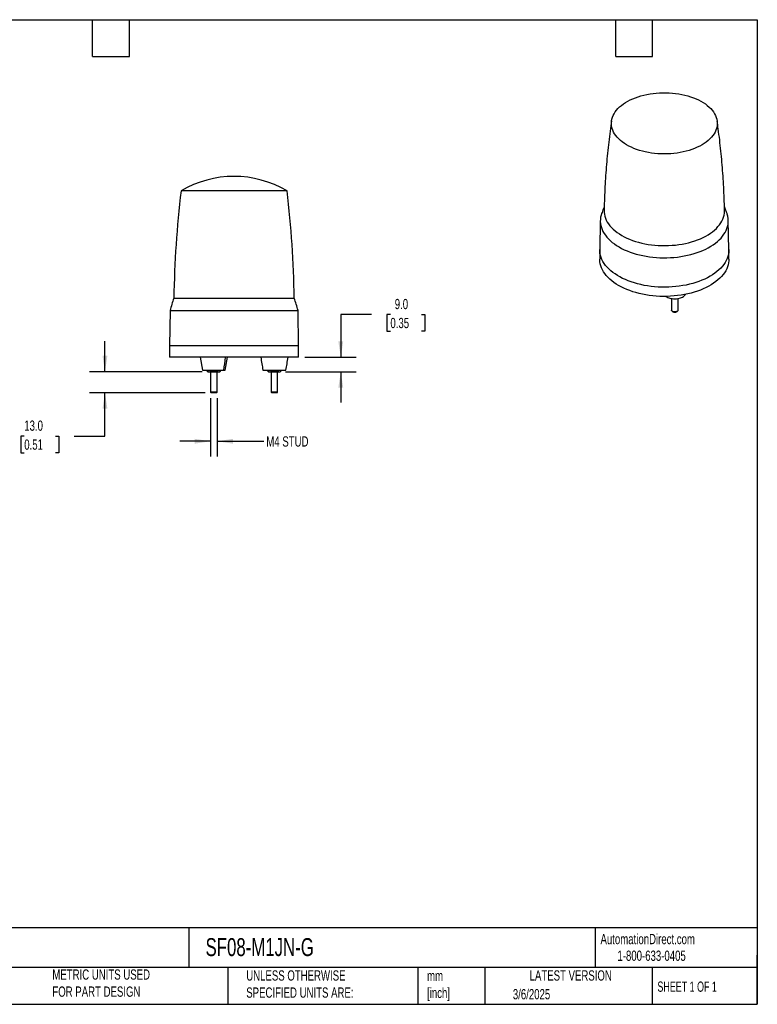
# Model space of a CAD drawing. Header units: millimetres. Extents: x 19 to 819, y 19 to 629.
# Tile 3 of 3: x 363 to 819, y 19 to 629. Entities that reach past the tile are written whole.
import ezdxf

# ---------------------------------------------------------------- set-up
doc = ezdxf.new("R2010")
doc.units = ezdxf.units.MM
doc.header["$LTSCALE"] = 3
doc.linetypes.add('SLD-Solid', pattern=[0])
doc.layers.add('DIMENSIONS', color=140, linetype='SLD-Solid', lineweight=25)
doc.layers.add('TEXT', color=140, linetype='SLD-Solid', lineweight=25)
doc.styles.add('SLDTEXTSTYLE0', font='TXT', dxfattribs={"width": 0.7})
doc.styles.add('SLDTEXTSTYLE1', font='TXT', dxfattribs={"width": 0.65})
doc.dimstyles.new('SLDDIMSTYLE3', dxfattribs={"dimtxt": 6.474023, "dimasz": 9.906, "dimexe": 0, "dimexo": 0.0625, "dimgap": 1.618506, "dimtad": 0, "dimtih": 1, "dimtoh": 1, "dimrnd": 1e-09, "dimzin": 12, "dimdsep": 46, "dimtxsty": 'SLDTEXTSTYLE0', "dimsah": 1, "dimcen": 0.09, "dimadec": 0, "dimazin": 3, "dimtfac": 1, "dimtmove": 0, "dimatfit": 0, "dimfxl": 0, "dimfrac": 2, "dimtolj": 1, "dimtzin": 12, "dimarcsym": 0})
doc.dimstyles.new('SLDDIMSTYLE4', dxfattribs={"dimtxt": 6.474023, "dimasz": 9.906, "dimexe": 0, "dimexo": 0.0625, "dimgap": 1.618506, "dimtad": 0, "dimtih": 1, "dimtoh": 1, "dimrnd": 1e-09, "dimzin": 4, "dimdsep": 46, "dimtxsty": 'SLDTEXTSTYLE0', "dimsah": 1, "dimcen": 0.09, "dimadec": 0, "dimazin": 1, "dimtfac": 1, "dimtmove": 0, "dimatfit": 0, "dimfxl": 0, "dimfrac": 2, "dimtolj": 1, "dimtzin": 12, "dimarcsym": 0})

# ---------------------------------------------------------------- blocks, each defined once
blk = doc.blocks.new('_D_5')
at = {"layer": 'DIMENSIONS'}
for p, q in [((480.76, 394.23), (480.76, 358.12)), ((484.76, 394.23), (484.76, 358.12)), ((480.76, 367.65), (461.71, 367.65)), ((484.76, 367.65), (513.8, 367.65))]:
    blk.add_line(p, q, dxfattribs=at)
for points in [[(480.76, 367.65), (470.86, 369.17), (470.86, 366.13)], [(484.76, 367.65), (494.67, 366.13), (494.67, 369.17)]]:
    blk.add_solid(points, dxfattribs=at)
at = {"layer": 'DIMENSIONS', "insert": (515.25, 370.69), "char_height": 6.35, "attachment_point": 1, "style": 'SLDTEXTSTYLE0'}
blk.add_mtext('M4 STUD', dxfattribs=at)
blk = doc.blocks.new('_D_6')
at = {"layer": 'DIMENSIONS'}
for p, q in [((415.37, 410.65), (415.37, 429.7)), ((475.45, 410.65), (405.84, 410.65)), ((477.34, 397.65), (405.84, 397.65)), ((415.37, 370.85), (415.37, 397.65)), ((365.41, 370.85), (363.24, 370.85)), ((363.24, 370.85), (363.24, 360.56)), ((384.65, 370.85), (386.83, 370.85)), ((386.83, 370.85), (386.83, 360.56)), ((396.32, 370.85), (415.37, 370.85)), ((363.24, 360.56), (365.41, 360.56)), ((386.83, 360.56), (384.65, 360.56))]:
    blk.add_line(p, q, dxfattribs=at)
for points in [[(415.37, 410.65), (416.89, 420.56), (413.85, 420.56)], [(415.37, 397.65), (413.85, 387.74), (416.89, 387.74)]]:
    blk.add_solid(points, dxfattribs=at)
at = {"layer": 'DIMENSIONS', "char_height": 6.35, "attachment_point": 1, "style": 'SLDTEXTSTYLE0'}
for s, insert in [('13.0', (365.41, 380.49)), ('0.51', (365.41, 368.75))]:
    blk.add_mtext(s, dxfattribs=dict(at, insert=insert))
blk = doc.blocks.new('_D_7')
at = {"layer": 'DIMENSIONS'}
for p, q in [((580.38, 446.15), (561.33, 446.15)), ((561.33, 446.15), (561.33, 419.65)), ((592.05, 446.15), (589.88, 446.15)), ((589.88, 446.15), (589.88, 435.86)), ((611.29, 446.15), (613.46, 446.15)), ((613.46, 446.15), (613.46, 435.86)), ((589.88, 435.86), (592.05, 435.86)), ((613.46, 435.86), (611.29, 435.86)), ((539.07, 419.65), (570.86, 419.65)), ((527.11, 410.65), (570.86, 410.65)), ((561.33, 410.65), (561.33, 391.6))]:
    blk.add_line(p, q, dxfattribs=at)
for points in [[(561.33, 419.65), (562.86, 429.56), (559.81, 429.56)], [(561.33, 410.65), (559.81, 400.74), (562.86, 400.74)]]:
    blk.add_solid(points, dxfattribs=at)
at = {"layer": 'DIMENSIONS', "char_height": 6.35, "attachment_point": 1, "style": 'SLDTEXTSTYLE0'}
for s, insert in [('9.0', (594.74, 455.78)), ('0.35', (592.05, 444.04))]:
    blk.add_mtext(s, dxfattribs=dict(at, insert=insert))

msp = doc.modelspace()

# ---------------------------------------------------------------- linework, layer by layer
for p, q in [((527.897807, 522.6073), (462.46673, 522.6073)), ((528.061657, 522.6073), (527.897807, 522.6073)), ((721.984066, 504.372413), (721.600084, 486.411251)), ((801.593992, 486.411251), (801.21001, 504.372413)), ((721.597038, 486.126288), (721.597038, 480.410503)), ((801.597038, 480.410503), (801.597038, 486.126288)), ((457.982679, 456.252995), (532.545709, 456.252995)), ((766.067514, 456.026203), (766.067514, 448.824628)), ((770.067514, 448.824628), (770.067514, 456.01678)), ((455.648205, 448.649804), (455.264194, 426.649804)), ((455.648205, 448.649804), (534.880182, 448.649804)), ((535.264194, 426.649804), (534.880182, 448.649804)), ((766.65307, 448.008353), (766.928887, 447.849075)), ((769.206141, 447.849075), (769.481957, 448.008353)), ((455.264194, 426.649804), (455.264194, 419.649804)), ((495.264194, 426.649804), (455.264194, 426.649804)), ((535.264194, 426.649804), (495.264194, 426.649804)), ((535.264194, 419.649804), (535.264194, 426.649804)), ((535.264194, 419.649804), (455.264194, 419.649804)), ((474.364298, 419.649804), (475.664283, 411.649804)), ((489.864105, 411.649804), (491.16409, 419.649804)), ((478.719493, 410.964287), (479.264194, 410.649804)), ((478.722742, 410.962411), (478.722742, 411.649804)), ((480.743468, 410.962411), (480.743468, 411.649804)), ((480.764194, 410.649804), (480.764194, 398.039804)), ((484.764194, 398.039804), (484.764194, 410.649804)), ((484.78492, 411.649804), (484.78492, 410.962411)), ((486.264194, 410.649804), (486.808894, 410.964287)), ((486.805646, 410.962411), (486.805646, 411.649804)), ((513.164194, 411.649804), (527.364194, 411.649804)), ((516.219493, 410.964287), (516.764194, 410.649804)), ((516.222742, 410.962411), (516.222742, 411.649804)), ((518.243468, 410.962411), (518.243468, 411.649804)), ((518.264194, 410.649804), (518.264194, 398.039804)), ((522.264194, 398.039804), (522.264194, 410.649804)), ((522.28492, 411.649804), (522.28492, 410.962411)), ((523.764194, 410.649804), (524.308894, 410.964287)), ((524.305646, 411.649804), (524.305646, 410.962411)), ((480.764194, 398.039804), (481.154194, 397.649804)), ((484.764194, 398.039804), (480.764194, 398.039804)), ((484.374194, 397.649804), (481.154194, 397.649804)), ((484.374194, 397.649804), (484.764194, 398.039804)), ((518.264194, 398.039804), (518.654194, 397.649804)), ((522.264194, 398.039804), (518.264194, 398.039804)), ((521.874194, 397.649804), (518.654194, 397.649804)), ((521.874194, 397.649804), (522.264194, 398.039804))]:
    msp.add_line(p, q)
at = {"flags": 128}
for points in [[(786.987754, 576.464098), (788.20615, 575.548212), (789.325558, 574.591149), (790.341814, 573.59647), (791.251137, 572.567876), (792.050146, 571.509192), (792.735867, 570.424357), (793.305749, 569.317408), (793.757673, 568.19246), (794.089957, 567.053701), (794.301365, 565.905365), (794.391111, 564.751725), (794.358861, 563.597072), (794.204735, 562.445702), (793.929306, 561.301897), (793.533599, 560.169914), (793.019086, 559.053963), (792.387681, 557.958195), (791.641732, 556.886686), (790.784015, 555.843423), (789.817721, 554.832288), (788.746444, 553.85704), (787.57417, 552.921309), (786.305258, 552.028574), (784.944431, 551.182159), (783.49675, 550.38521), (781.9676, 549.640692), (780.362671, 548.951377), (778.687932, 548.319826), (776.949614, 547.748391), (775.154183, 547.239197), (773.308319, 546.794138), (771.418888, 546.414869), (769.492919, 546.102802), (767.537577, 545.859098), (765.560136, 545.684662), (763.567952, 545.580145), (761.568436, 545.545935), (759.569026, 545.582158), (757.577161, 545.688681), (755.600249, 545.865107), (753.645647, 546.11078), (751.720624, 546.424786), (749.832342, 546.805956), (747.987825, 547.252873), (746.193935, 547.763875), (744.457346, 548.337059), (742.784518, 548.970295), (741.181674, 549.661226), (739.654776, 550.407281), (738.209505, 551.205687), (736.851237, 552.053472), (735.585024, 552.947482), (734.415579, 553.884392), (733.34725, 554.860717), (732.384012, 555.872824), (731.529449, 556.916949), (730.786739, 557.989207), (730.158645, 559.085609), (729.647504, 560.202077), (729.255218, 561.334457), (728.983245, 562.478537), (728.832598, 563.63006), (728.803836, 564.784744), (728.897068, 565.938292), (729.111945, 567.086413), (729.447669, 568.224837), (729.902991, 569.349327), (730.476217, 570.455701), (731.165215, 571.539844), (731.96742, 572.597722), (732.87985, 573.625399), (733.89911, 574.619053), (735.021408, 575.574987), (736.242568, 576.489645), (737.55805, 577.359625), (738.962957, 578.181689), (740.452065, 578.952781), (742.019834, 579.670031), (743.660431, 580.330772), (745.367754, 580.932544), (747.13545, 581.47311), (748.956945, 581.950459), (750.825462, 582.362815), (752.734049, 582.708644), (754.675608, 582.986659), (756.642914, 583.195826), (758.628651, 583.335367), (760.62543, 583.404763), (762.625823, 583.403756), (764.622389, 583.332349), (766.607701, 583.190809), (768.574372, 582.979661), (770.515088, 582.699692), (772.422628, 582.351942), (774.289896, 581.937706), (776.109945, 581.458523), (777.876006, 580.916178), (779.581508, 580.312687), (781.220106, 579.650296), (782.785706, 578.931469), (784.272482, 578.158879), (785.674904, 577.335401), (786.987754, 576.464098)], [(722.7653, 508.618224), (722.435225, 507.543265), (722.165181, 506.292617), (722.014891, 505.035281), (721.98481, 503.775075), (722.07503, 502.515826), (722.285277, 501.261358), (722.614913, 500.015481), (723.062936, 498.781979), (723.627985, 497.564597), (724.308346, 496.367034), (725.101951, 495.192926), (726.006391, 494.045838), (727.018918, 492.929255), (728.136458, 491.846567), (729.355616, 490.801062), (730.672691, 489.795916), (732.083682, 488.834182), (733.584303, 487.918779)], [(724.317999, 510.546549), (724.349728, 509.376777), (724.501625, 508.150733), (724.77452, 506.931695), (725.167522, 505.723638), (725.67935, 504.530504), (726.308334, 503.356183), (727.052422, 502.204508), (727.909187, 501.079233), (728.875835, 499.984029), (729.949213, 498.922469), (731.12582, 497.898015), (732.401817, 496.914009), (733.773044, 495.973661), (735.235026, 495.080037)], [(733.584303, 487.918779), (735.169999, 487.052489), (736.835953, 486.237941), (738.577105, 485.47761), (740.388168, 484.773805), (742.263642, 484.128663), (744.197831, 483.544143), (746.18486, 483.022021), (748.218696, 482.563883), (750.293161, 482.171119), (752.401956, 481.844923), (754.538676, 481.586285), (756.696832, 481.39599), (758.86987, 481.274617), (761.05119, 481.222534), (763.234167, 481.239899), (765.412173, 481.32666), (767.578593, 481.482553), (769.726846, 481.707105), (771.85041, 481.999633), (773.942834, 482.35925), (775.997765, 482.784863), (778.008961, 483.275179), (779.970315, 483.82871), (781.87587, 484.443774), (783.719838, 485.118504), (785.496621, 485.85085), (787.200821, 486.638588), (788.827263, 487.479327), (790.371008, 488.370512), (791.827367, 489.309437), (793.191918, 490.293251), (794.460516, 491.318965), (795.629309, 492.383466), (796.694747, 493.483519), (797.653595, 494.615784), (798.50294, 495.776823), (799.240202, 496.96311), (799.863144, 498.17104), (800.369873, 499.396948), (800.75885, 500.637108), (801.028894, 501.887755), (801.179185, 503.145091), (801.209266, 504.405298), (801.119045, 505.664547), (800.908798, 506.919015), (800.579163, 508.164892), (800.429037, 508.617476)], [(735.235026, 495.080037), (736.782995, 494.236052), (738.411903, 493.44446), (740.116436, 492.707843), (741.891034, 492.028602), (743.729909, 491.408954), (745.627063, 490.85092), (747.576308, 490.35632), (749.571285, 489.926767), (751.605488, 489.563663), (753.672282, 489.268191), (755.764924, 489.041316), (757.876589, 488.883777), (760.00039, 488.796088), (762.129398, 488.778536), (764.25667, 488.831178), (766.375267, 488.953842), (768.478279, 489.146127), (770.558845, 489.407407), (772.61018, 489.73683), (774.625592, 490.13332), (776.598507, 490.595585), (778.522491, 491.122117), (780.391268, 491.711198), (782.198742, 492.360908), (783.939017, 493.069125), (785.606417, 493.833542), (787.195504, 494.651664), (788.701094, 495.520822), (790.118276, 496.438183), (791.442428, 497.400752), (792.66923, 498.405392), (793.794681, 499.448824), (794.815111, 500.527646), (795.727189, 501.638338), (796.527943, 502.777278), (797.214759, 503.940751), (797.785397, 505.124961), (798.237996, 506.326046), (798.571081, 507.540089), (798.783563, 508.763129), (798.874751, 509.991177), (798.876082, 510.54628)], [(789.881309, 469.798126), (788.280243, 468.923438), (786.59814, 468.100995), (784.84011, 467.333294), (783.011492, 466.622667), (781.117839, 465.971271), (779.164901, 465.381086), (777.158611, 464.853903), (775.10506, 464.391323), (773.010487, 463.994752), (770.881251, 463.665394), (768.723819, 463.404249), (766.544743, 463.212109), (764.350641, 463.08956), (762.148177, 463.036972), (759.944039, 463.054506), (757.744921, 463.142108), (755.557501, 463.299512), (753.388424, 463.52624), (751.244276, 463.821604), (749.131569, 464.184707), (747.056719, 464.614445), (745.026027, 465.109514), (743.045662, 465.668411), (741.121636, 466.289437), (739.259793, 466.970707), (737.465788, 467.710152), (735.745068, 468.505526), (734.10286, 469.354414), (732.544151, 470.254238), (731.073675, 471.202264), (729.695897, 472.195614), (728.415002, 473.231272), (727.234879, 474.306091), (726.159114, 475.416807), (725.190972, 476.560048), (724.333394, 477.732341), (723.588985, 478.930126), (722.960005, 480.149766), (722.448364, 481.387557), (722.055616, 482.639738), (721.782955, 483.902509), (721.631207, 485.172032), (721.600084, 486.411251)], [(801.593992, 486.411251), (801.593241, 485.808123), (801.502146, 484.536667), (801.289861, 483.270039), (800.95703, 482.012085), (800.504664, 480.766626), (799.934137, 479.537445), (799.247181, 478.328273), (798.445883, 477.142784), (797.532677, 475.984577), (796.510335, 474.85717), (795.381963, 473.763987), (794.150986, 472.708348), (792.821145, 471.693459), (791.396477, 470.722402), (789.881309, 469.798126)], [(801.597038, 480.410503), (801.562868, 479.456247), (801.411121, 478.186723), (801.138459, 476.923953), (800.745711, 475.671771), (800.234071, 474.433981), (799.605091, 473.214341), (798.860681, 472.016555), (798.003103, 470.844262), (797.034961, 469.701021), (795.959196, 468.590305), (794.779073, 467.515486), (793.498178, 466.479829), (792.1204, 465.486478), (790.649924, 464.538452), (789.091215, 463.638628), (787.449007, 462.789741), (785.728288, 461.994366), (783.934282, 461.254921), (782.07244, 460.573651), (780.148414, 459.952625), (778.168048, 459.393728), (776.137356, 458.898659), (774.062507, 458.468921), (771.949799, 458.105818), (769.805651, 457.810454), (767.636574, 457.583726), (765.449155, 457.426322), (763.250037, 457.33872), (761.045898, 457.321186), (758.843434, 457.373774), (756.649332, 457.496324), (754.470257, 457.688463), (752.312825, 457.949608), (750.183589, 458.278966), (748.089015, 458.675537), (746.035464, 459.138117), (744.029174, 459.6653), (742.076237, 460.255485), (740.182583, 460.906881), (738.353965, 461.617508), (736.595935, 462.385209), (734.913833, 463.207653), (733.312766, 464.082341), (731.797598, 465.006617), (730.37293, 465.977674), (729.043089, 466.992563), (727.812113, 468.048201), (726.68374, 469.141384), (725.661398, 470.268791), (724.748192, 471.426998), (723.946894, 472.612487), (723.259938, 473.821659), (722.689411, 475.050841), (722.237045, 476.2963), (721.904214, 477.554253), (721.691929, 478.820881), (721.600835, 480.092337), (721.597038, 480.410503)], [(770.067514, 448.824628), (770.028056, 448.596418), (769.868151, 448.322121), (769.595106, 448.079399), (769.226076, 447.883502), (768.78425, 447.746739), (768.297388, 447.677704), (767.796083, 447.680735), (767.311832, 447.755641), (766.875064, 447.897715), (766.513222, 448.09803), (766.249042, 448.344001), (766.099123, 448.62017), (766.067514, 448.824628)]]:
    msp.add_lwpolyline(points, dxfattribs=at)
for centre, radius, start, end in [((495.264194, 467.649804), 64, 59.172146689, 120.827853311), ((1107.896392, 445.662178), 650, 173.201549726, 179.066406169), ((-117.368005, 445.662178), 650, 0.933593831, 6.798450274), ((609.720907, 405.503508), 160.000001, 161.507272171, 164.355705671), ((380.80748, 405.503508), 160.000001, 15.644294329, 18.492727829), ((768.067514, 449.992715), 2.427275, 242.024310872, 297.975689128), ((319.668767, 439.546612), 171.527938, 350.640003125, 353.338838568), ((660.51806, 439.700432), 149.999999, 187.68176896, 190.778003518), ((380.010328, 439.700432), 149.999999, 349.221996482, 352.31823104)]:
    msp.add_arc(centre, radius, start, end)
for points, knots in [([(728.920361, 566.079471), (728.617497, 563.960263), (727.989253, 559.56431), (727.166674, 552.862002), (726.421935, 545.981721), (725.785997, 539.080969), (725.257388, 532.163905), (724.833643, 525.233885), (724.528793, 518.294042), (724.36126, 513.397116), (724.327061, 510.813758), (724.323528, 510.546872)], [0, 0, 0, 0, 0.1155761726, 0.2397440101, 0.363980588, 0.4882704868, 0.6125988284, 0.7369512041, 0.8613136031, 0.9856723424, 1, 1, 1, 1]), ([(798.864235, 510.546465), (798.852596, 511.295492), (798.80501, 514.358055), (798.611351, 519.729032), (798.282247, 526.654386), (797.83833, 533.565181), (797.289543, 540.458267), (796.635129, 547.330491), (795.872115, 554.177479), (795.089431, 560.42699), (794.513942, 564.382497), (794.267888, 566.073696)], [0, 0, 0, 0, 0.0402158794, 0.164431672, 0.2885735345, 0.4126282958, 0.5365826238, 0.6604229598, 0.7841354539, 0.9077058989, 1, 1, 1, 1]), ([(724.381295, 512.923761), (724.20228, 512.480216), (723.631055, 511.064895), (723.122001, 509.616871), (722.772478, 508.62264)], [0, 0, 0, 0, 0.3133876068, 1, 1, 1, 1]), ([(800.41431, 508.621572), (800.201184, 509.239119), (799.702112, 510.685208), (799.142388, 512.100555), (798.821693, 512.911484)], [0, 0, 0, 0, 0.4270461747, 1, 1, 1, 1]), ([(762.575455, 457.354306), (762.619045, 457.319001), (762.92326, 457.072602), (763.702632, 456.680509), (764.951807, 456.215762), (766.479173, 455.904776), (768.178532, 455.79818), (769.924562, 455.937613), (771.555154, 456.320917), (772.941387, 456.902761), (773.971608, 457.616473), (774.57018, 458.211543), (774.738589, 458.566099), (774.775804, 458.644448)], [0, 0, 0, 0, 0.0148811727, 0.1038573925, 0.202101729, 0.3086626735, 0.4215909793, 0.5379948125, 0.6543986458, 0.7673269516, 0.873887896, 0.9721322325, 1, 1, 1, 1]), ([(475.693064, 411.649804), (475.691095, 411.649804), (475.685822, 411.649804), (476.01432, 411.649804), (476.697546, 411.649804), (477.773296, 411.649804), (479.177219, 411.649804), (480.800782, 411.649804), (482.49107, 411.649804), (484.102403, 411.649804), (485.528634, 411.649804), (486.718266, 411.649804), (487.65958, 411.649804), (488.38647, 411.649804), (488.744836, 411.649804), (488.912974, 411.649804)], [0, 0, 0, 0, 0.0476693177, 0.1276437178, 0.2143881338, 0.3063158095, 0.4010726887, 0.4958295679, 0.5877572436, 0.6745016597, 0.7544760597, 0.8269058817, 0.8916890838, 0.9491825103, 1, 1, 1, 1]), ([(479.290326, 410.649804), (479.282182, 410.649804), (479.244124, 410.649804), (479.389656, 410.649804), (479.619933, 410.649804), (479.733105, 410.649804)], [0, 0, 0, 0, 0.12161797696, 0.56830778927, 1, 1, 1, 1]), ([(479.733105, 410.649804), (479.904564, 410.649804), (480.074464, 410.679388), (480.411645, 410.788312), (480.578888, 410.867391), (480.743468, 410.962411)], [0, 0, 0, 0, 0.5, 0.5, 1, 1, 1, 1]), ([(479.733105, 410.649804), (479.878938, 410.649804), (480.061895, 410.649804), (480.494207, 410.649804), (480.743468, 410.649804), (481.28492, 410.649804), (481.576774, 410.649804), (482.170756, 410.649804), (482.472527, 410.649804), (482.764194, 410.649804)], [0, 0, 0, 0, 0.25, 0.25, 0.5, 0.5, 0.75, 0.75, 1, 1, 1, 1]), ([(479.733105, 410.649804), (479.918551, 410.649804), (480.195298, 410.649804), (480.62307, 410.649804), (480.764194, 410.649804)], [0, 0, 0, 0, 0.6700945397, 1, 1, 1, 1]), ([(482.764194, 410.649804), (482.421276, 410.649804), (482.081475, 410.679388), (481.407113, 410.788312), (481.072628, 410.867391), (480.743468, 410.962411)], [0, 0, 0, 0, 0.5, 0.5, 1, 1, 1, 1]), ([(482.764194, 410.649804), (483.05586, 410.649804), (483.357632, 410.649804), (483.951613, 410.649804), (484.243468, 410.649804), (484.78492, 410.649804), (485.03418, 410.649804), (485.466492, 410.649804), (485.649449, 410.649804), (485.795283, 410.649804)], [0, 0, 0, 0, 0.25, 0.25, 0.5, 0.5, 0.75, 0.75, 1, 1, 1, 1]), ([(484.764194, 410.649804), (484.961675, 410.649804), (485.369989, 410.649804), (485.650461, 410.649804), (485.795283, 410.649804)], [0, 0, 0, 0, 0.4836520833, 1, 1, 1, 1]), ([(485.795283, 410.649804), (485.966742, 410.649804), (486.136642, 410.679388), (486.473823, 410.788312), (486.641065, 410.867391), (486.805646, 410.962411)], [0, 0, 0, 0, 0.5, 0.5, 1, 1, 1, 1]), ([(485.795283, 410.649804), (485.94598, 410.649804), (486.219393, 410.649804), (486.232278, 410.649804), (486.238062, 410.649804)], [0, 0, 0, 0, 0.55117022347, 1, 1, 1, 1]), ([(485.795283, 410.649804), (485.94598, 410.649804), (486.219393, 410.649804), (486.232278, 410.649804), (486.238062, 410.649804)], [0, 0, 0, 0, 0.5511702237, 1, 1, 1, 1]), ([(488.912974, 411.649804), (489.060463, 411.649804), (489.374815, 411.649804), (489.691044, 411.649804), (489.868817, 411.649804), (489.842579, 411.649804), (489.835323, 411.649804)], [0, 0, 0, 0, 0.2568425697, 0.5474267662, 0.8748550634, 1, 1, 1, 1]), ([(516.790326, 410.649804), (516.782182, 410.649804), (516.744124, 410.649804), (516.889656, 410.649804), (517.119933, 410.649804), (517.233105, 410.649804)], [0, 0, 0, 0, 0.1216179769, 0.5683077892, 1, 1, 1, 1]), ([(517.233105, 410.649804), (517.404564, 410.649804), (517.574464, 410.679388), (517.911645, 410.788312), (518.078888, 410.867391), (518.243468, 410.962411)], [0, 0, 0, 0, 0.5, 0.5, 1, 1, 1, 1]), ([(517.233105, 410.649804), (517.378938, 410.649804), (517.561895, 410.649804), (517.994207, 410.649804), (518.243468, 410.649804), (518.78492, 410.649804), (519.076774, 410.649804), (519.670756, 410.649804), (519.972527, 410.649804), (520.264194, 410.649804)], [0, 0, 0, 0, 0.25, 0.25, 0.5, 0.5, 0.75, 0.75, 1, 1, 1, 1]), ([(520.264194, 410.649804), (519.921276, 410.649804), (519.581475, 410.679388), (518.907113, 410.788312), (518.572628, 410.867391), (518.243468, 410.962411)], [0, 0, 0, 0, 0.5, 0.5, 1, 1, 1, 1]), ([(520.264194, 410.649804), (520.55586, 410.649804), (520.857632, 410.649804), (521.451613, 410.649804), (521.743468, 410.649804), (522.28492, 410.649804), (522.53418, 410.649804), (522.966492, 410.649804), (523.149449, 410.649804), (523.295283, 410.649804)], [0, 0, 0, 0, 0.25, 0.25, 0.5, 0.5, 0.75, 0.75, 1, 1, 1, 1]), ([(523.295283, 410.649804), (523.466742, 410.649804), (523.636642, 410.679388), (523.973823, 410.788312), (524.141065, 410.867391), (524.305646, 410.962411)], [0, 0, 0, 0, 0.5, 0.5, 1, 1, 1, 1]), ([(523.295283, 410.649804), (523.44598, 410.649804), (523.719393, 410.649804), (523.732278, 410.649804), (523.738062, 410.649804)], [0, 0, 0, 0, 0.5511702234, 1, 1, 1, 1])]:
    msp.add_open_spline(points, degree=3, knots=knots)
for points in [[(478.722742, 410.962411), (479.051656, 410.772512), (479.390575, 410.649804), (479.733105, 410.649804)], [(484.78492, 410.962411), (484.127091, 410.772512), (483.449254, 410.649804), (482.764194, 410.649804)], [(484.78492, 410.962411), (485.113834, 410.772512), (485.452753, 410.649804), (485.795283, 410.649804)], [(516.222742, 410.962411), (516.551656, 410.772512), (516.890575, 410.649804), (517.233105, 410.649804)], [(522.28492, 410.962411), (521.627091, 410.772512), (520.949254, 410.649804), (520.264194, 410.649804)], [(522.28492, 410.962411), (522.613834, 410.772512), (522.952753, 410.649804), (523.295283, 410.649804)]]:
    msp.add_open_spline(points, degree=3)
at = {"layer": 'TEXT'}
for p, q in [((19.05, 628.65), (819.15, 628.65)), ((407.67, 605.79), (407.67, 628.65)), ((430.53, 605.79), (430.53, 628.65)), ((731.52, 605.79), (731.52, 628.65)), ((754.38, 605.79), (754.38, 628.65)), ((819.15, 628.65), (819.15, 19.05)), ((407.67, 605.79), (430.53, 605.79)), ((731.52, 605.79), (754.38, 605.79)), ((819.15, 66.378323), (19.05, 66.378323)), ((467.276686, 66.378323), (467.276686, 41.91)), ((718.726132, 66.378323), (718.726132, 41.91)), ((819.15, 19.05), (819.15, 49.53)), ((819.15, 41.91), (19.05, 41.91)), ((491.340532, 41.91), (491.340532, 19.05)), ((609.072914, 41.91), (609.072914, 19.05)), ((650.436293, 41.91), (650.436293, 19.05)), ((754.046247, 41.91), (754.046247, 19.05)), ((19.05, 19.05), (819.15, 19.05))]:
    msp.add_line(p, q, dxfattribs=at)

# ---------------------------------------------------------------- texts
for s, insert, char_height, attachment_point, style in [('AutomationDirect.com', (722.084876, 62.629594), 6.35, 1, 'SLDTEXTSTYLE0'), ('SF08-M1JN-G', (477.623166, 60.019161), 11.1125, 1, 'SLDTEXTSTYLE0'), ('1-800-633-0405', (732.574739, 52.311071), 6.35, 1, 'SLDTEXTSTYLE0'), ('METRIC UNITS USED ^JFOR PART DESIGN', (382.813004, 40.667648), 6.35, 1, 'SLDTEXTSTYLE0'), ('UNLESS OTHERWISE ^JSPECIFIED UNITS ARE:', (502.823739, 40.081527), 6.35, 1, 'SLDTEXTSTYLE0'), ('mm^J[inch]', (614.721508, 39.891567), 6.35, 1, 'SLDTEXTSTYLE0'), ('LATEST VERSION', (703.656394, 40.091982), 6.35, 2, 'SLDTEXTSTYLE0'), ('SHEET 1 OF 1', (757.323857, 33.154471), 6.35, 1, 'SLDTEXTSTYLE1'), ('3/6/2025', (667.838426, 28.491359), 6.35, 1, 'SLDTEXTSTYLE0')]:
    msp.add_mtext(s, dxfattribs=dict(at, insert=insert, char_height=char_height, attachment_point=attachment_point, style=style))

# ---------------------------------------------------------------- dimensions: what is measured, and where the dimension line sits
at = {"layer": 'DIMENSIONS'}
for base, p1, p2, picture, middle in [((561.332041, 419.649804), (523.295283, 410.649804), (535.264194, 419.649804), '_D_7', (561.332041, 446.145067)), ((415.369917, 397.649804), (479.264194, 410.649804), (481.154194, 397.649804), '_D_6', (415.369917, 370.8539))]:
    dim = msp.add_linear_dim(base=base, p1=p1, p2=p2, angle=90, dimstyle='SLDDIMSTYLE4', dxfattribs=at)
    dim.commit()
    dim.dimension.update_dxf_attribs({"geometry": picture, "text_midpoint": middle, "dimtype": 160})
dim = msp.add_linear_dim(base=(480.764194, 367.649804), p1=(484.764194, 398.039804), p2=(480.764194, 398.039804), text='M4 STUD', dimstyle='SLDDIMSTYLE3', dxfattribs=at)
dim.commit()
dim.dimension.update_dxf_attribs({"geometry": '_D_5', "text_midpoint": (534.865402, 367.649804), "dimtype": 160})

doc.saveas('drawing.dxf')
